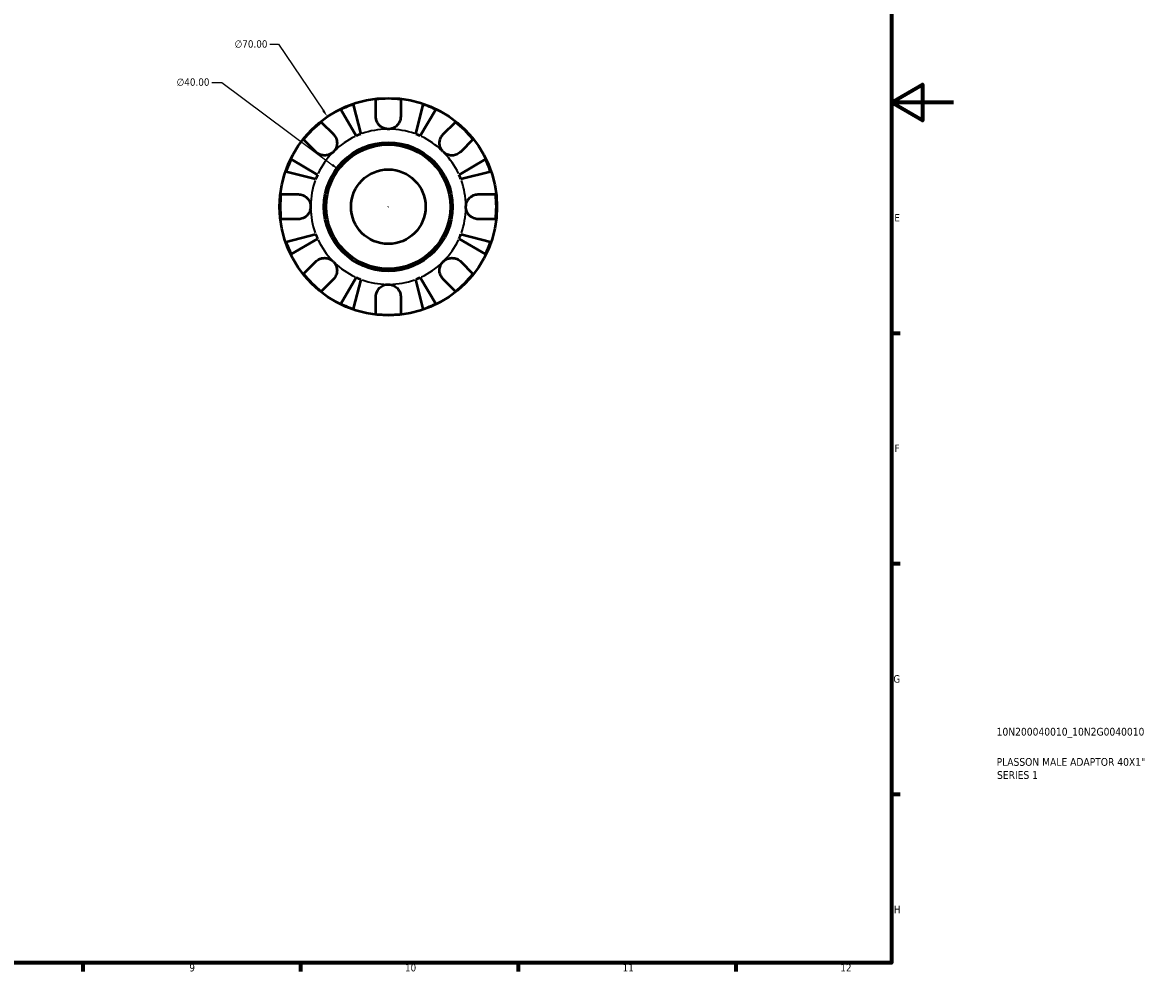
# Model space of a CAD drawing. Header units: millimetres. Extents: x -70 to 905, y -35 to 594.
# Tile 4 of 5: x 541 to 905, y 17 to 323. Entities that reach past the tile are written whole.
import ezdxf

# ---------------------------------------------------------------- set-up
doc = ezdxf.new("R2010")
doc.units = ezdxf.units.MM
for name, color, linetype, lineweight in [('Border (ANSI)', 7, 'Continuous', 70), ('Dimension (ANSI)', 7, 'Continuous', 25), ('Title (ISO)', 7, 'Continuous', 50), ('Visible (ANSI)', 7, 'Continuous', 50), ('Visible Narrow (ANSI)', 7, 'Continuous', 35)]:
    doc.layers.add(name, color=color, linetype=linetype, lineweight=lineweight)
doc.styles.add('Note Text (ANSI)', font='tahoma.ttf')
doc.styles.add('Note Text (ISO)', font='tahoma.ttf')
doc.dimstyles.new('Default - mm (ANSI)', dxfattribs={"dimtxt": 2.4, "dimasz": 2.5, "dimexe": 3.175, "dimexo": 1.6002, "dimgap": 0.8, "dimtad": 0, "dimtoh": 1, "dimrnd": 1e-08, "dimzin": 4, "dimdsep": 46, "dimtxsty": 'Note Text (ANSI)', "dimcen": 0.09, "dimdle": 10, "dimclrd": 256, "dimclre": 256, "dimclrt": 5, "dimadec": 1, "dimazin": 1, "dimtfac": 1.27, "dimtofl": 0, "dimtmove": 0, "dimatfit": 3, "dimfxl": 1, "dimtolj": 1, "dimtzin": 4, "dimlwd": -1, "dimlwe": -1, "dimarcsym": 0})

# ---------------------------------------------------------------- blocks, each defined once
blk = doc.blocks.new('Borders Default Border')
at = {"layer": 'Border (ANSI)'}
for p, q in [((821, 222.75), (823.8, 222.75)), ((821, 148.5), (823.8, 148.5)), ((821, 74.25), (823.8, 74.25)), ((560.67, 20), (560.67, 17.2)), ((630.75, 20), (630.75, 17.2)), ((700.83, 20), (700.83, 17.2)), ((770.92, 20), (770.92, 17.2))]:
    blk.add_line(p, q, dxfattribs=at)
at = {"layer": 'Border (ANSI)', "flags": 128}
for points in [[(20, 20), (20, 574), (821, 574), (821, 20), (20, 20)], [(841, 297), (821, 297), (831, 302.77), (831, 291.23), (821, 297)]]:
    blk.add_lwpolyline(points, dxfattribs=at)
at = {"layer": 'Border (ANSI)', "color": 5, "true_color": 0x0000ff, "char_height": 2.4, "attachment_point": 7, "style": 'Note Text (ANSI)'}
for s, insert in [('E', (821.91, 258.68)), ('F', (821.98, 184.43)), ('G', (821.6, 110.13)), ('H', (821.73, 35.93)), ('9', (594.92, 17.15)), ('10', (664.35, 17.15)), ('11', (734.43, 17.2)), ('12', (804.52, 17.2))]:
    blk.add_mtext(s, dxfattribs=dict(at, insert=insert))
blk = doc.blocks.new('Title Blocks ISO')
at = {"layer": 'Title (ISO)', "color": 232, "true_color": 0xca0064, "style": 'Note Text (ISO)'}
for tag, p in [('PART_NUMBER_001', (33.84, 73.13)), ('DESCRIPTION_001', (33.84, 63.4)), ('DESCRIPTION_002', (33.96, 59.19))]:
    blk.add_attdef(tag, p, '', height=2.5, dxfattribs=at)
blk = doc.blocks.new('*D11')
at = {"layer": 'Defpoints', "color": 0, "transparency": 16777216}
for p in [(642.94, 275.39), (674.99, 251.46)]:
    blk.add_point(p, dxfattribs=at)
at = {"layer": 'Dimension (ANSI)', "transparency": 16777216}
for p, q in [((602.17, 303.47), (605.34, 303.47)), ((605.34, 303.47), (640.94, 276.89)), ((658.88, 263.43), (659.06, 263.43)), ((658.97, 263.34), (658.97, 263.52))]:
    blk.add_line(p, q, dxfattribs=at)
blk.add_solid([(641.19, 277.22), (640.69, 276.56), (642.94, 275.39)], dxfattribs=at)
at = {"layer": 'Dimension (ANSI)', "color": 5, "transparency": 16777216, "insert": (590.82, 304.77), "char_height": 2.4, "attachment_point": 1, "style": 'Note Text (ANSI)'}
blk.add_mtext('\\A1;∅40.00', dxfattribs=at)
blk = doc.blocks.new('*D12')
at = {"layer": 'Defpoints', "color": 0, "transparency": 16777216}
for p in [(639.37, 292.43), (678.56, 234.42)]:
    blk.add_point(p, dxfattribs=at)
at = {"layer": 'Dimension (ANSI)', "transparency": 16777216}
for p, q in [((620.84, 315.76), (623.61, 315.76)), ((623.61, 315.76), (637.98, 294.5)), ((658.88, 263.43), (659.06, 263.43)), ((658.97, 263.34), (658.97, 263.52))]:
    blk.add_line(p, q, dxfattribs=at)
blk.add_solid([(638.32, 294.73), (637.63, 294.27), (639.37, 292.43)], dxfattribs=at)
at = {"layer": 'Dimension (ANSI)', "color": 5, "transparency": 16777216, "insert": (609.49, 317.05), "char_height": 2.4, "attachment_point": 1, "style": 'Note Text (ANSI)'}
blk.add_mtext('\\A1;∅70.00', dxfattribs=at)

msp = doc.modelspace()

# ---------------------------------------------------------------- linework, layer by layer
at = {"layer": 'Visible (ANSI)'}
for p, q in [((647.6801, 296.3441), (650.1436, 286.8187)), ((654.9666, 292.4274), (654.9666, 297.9947)), ((662.9666, 297.9947), (662.9666, 292.4274)), ((667.7897, 286.8187), (670.2532, 296.3441)), ((648.6654, 286.2064), (643.6718, 294.6838)), ((674.2615, 294.6838), (669.2679, 286.2064)), ((637.3523, 290.6986), (641.289, 286.7619)), ((676.6443, 286.7619), (680.581, 290.6986)), ((635.6321, 281.105), (631.6955, 285.0417)), ((686.2378, 285.0417), (682.3012, 281.105)), ((627.7102, 278.7222), (636.1876, 273.7287)), ((681.7457, 273.7287), (690.2231, 278.7222)), ((635.5753, 272.2505), (626.0499, 274.7139)), ((691.8834, 274.7139), (682.358, 272.2505)), ((624.3994, 267.4274), (629.9666, 267.4274)), ((687.9666, 267.4274), (693.5339, 267.4274)), ((629.9666, 259.4274), (624.3994, 259.4274)), ((693.5339, 259.4274), (687.9666, 259.4274)), ((626.0499, 252.1408), (635.5753, 254.6043)), ((636.1876, 253.1261), (627.7102, 248.1325)), ((690.2231, 248.1325), (681.7457, 253.1261)), ((682.358, 254.6043), (691.8834, 252.1408)), ((631.6955, 241.813), (635.6321, 245.7497)), ((682.3012, 245.7497), (686.2378, 241.813)), ((643.6718, 232.1709), (648.6654, 240.6484)), ((669.2679, 240.6484), (674.2615, 232.1709)), ((641.289, 240.0928), (637.3523, 236.1562)), ((650.1436, 240.0361), (647.6801, 230.5106)), ((670.2532, 230.5106), (667.7897, 240.0361)), ((680.581, 236.1562), (676.6443, 240.0928)), ((654.9666, 228.8601), (654.9666, 234.4274)), ((662.9666, 234.4274), (662.9666, 228.8601))]:
    msp.add_line(p, q, dxfattribs=at)
for radius in [35, 20.7, 20, 12]:
    msp.add_circle((658.9666, 263.4274), radius, dxfattribs=at)
for radius, start, end in [(34.798, 108.925871, 116.074129), (34.798, 83.399301, 96.600699), (34.798, 63.925871, 71.074129), (34.798, 128.399301, 141.600699), (34.798, 38.399301, 51.600699), (25, 110.666222, 114.333778), (25, 65.666222, 69.333778), (34.798, 153.925871, 161.074129), (34.798, 18.925871, 26.074129), (25, 155.666222, 159.333778), (25, 20.666222, 24.333778), (34.798, 173.399301, 186.600699), (34.798, 353.399301, 6.600699), (34.798, 198.925871, 206.074129), (25, 200.666222, 204.333778), (25, 335.666222, 339.333778), (34.798, 333.925871, 341.074129), (34.798, 218.399301, 231.600699), (25, 245.666222, 249.333778), (25, 290.666222, 294.333778), (34.798, 308.399301, 321.600699), (34.798, 243.925871, 251.074129), (34.798, 288.925871, 296.074129), (34.798, 263.399301, 276.600699)]:
    msp.add_arc((658.9666, 263.4274), radius, start, end, dxfattribs=at)
for points, knots in [([(658.9666, 288.4274), (658.5908, 288.4274), (658.2169, 288.4803), (657.4473, 288.7028), (657.0597, 288.8855), (656.371, 289.3566), (656.0722, 289.6369), (655.603, 290.234), (655.425, 290.5362), (655.2034, 291.0543), (655.1353, 291.2585), (655.0378, 291.6519), (655.0056, 291.8398), (654.9732, 292.1614), (654.9666, 292.2949), (654.9666, 292.4274)], [0, 0, 0, 0, 0.112749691, 0.112749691, 0.240461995, 0.240461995, 0.363076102, 0.363076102, 0.469826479, 0.469826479, 0.536808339, 0.536808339, 0.597381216, 0.597381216, 0.640727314, 0.640727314, 0.640727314, 0.640727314]), ([(662.9666, 292.4274), (662.9666, 292.2288), (662.9519, 292.0277), (662.8927, 291.6386), (662.8506, 291.4516), (662.7246, 291.0361), (662.6335, 290.8103), (662.3213, 290.2059), (662.0585, 289.8511), (661.3825, 289.2013), (660.9647, 288.9267), (660.0191, 288.5325), (659.496, 288.4274), (658.9666, 288.4274)], [-0.647983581, -0.647983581, -0.647983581, -0.647983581, -0.581292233, -0.581292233, -0.51957432, -0.51957432, -0.443169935, -0.443169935, -0.308536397, -0.308536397, -0.158812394, -0.158812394, 0, 0, 0, 0]), ([(641.289, 286.7619), (641.3769, 286.6739), (641.4616, 286.5811), (641.7048, 286.2871), (641.8507, 286.0726), (642.1083, 285.598), (642.2164, 285.3386), (642.4099, 284.6832), (642.466, 284.2823), (642.4529, 283.3745), (642.3514, 282.8776), (641.9589, 281.9233), (641.663, 281.4791), (641.289, 281.105)], [-0.644344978, -0.644344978, -0.644344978, -0.644344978, -0.60308586, -0.60308586, -0.520079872, -0.520079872, -0.432739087, -0.432739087, -0.310006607, -0.310006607, -0.158689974, -0.158689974, 0, 0, 0, 0]), ([(676.6443, 281.105), (676.4349, 281.3145), (676.2494, 281.5465), (675.9222, 282.0643), (675.7856, 282.3509), (675.5448, 283.0617), (675.4738, 283.492), (675.4718, 284.3339), (675.5337, 284.737), (675.7363, 285.3886), (675.8462, 285.643), (676.108, 286.1126), (676.2572, 286.3263), (676.4939, 286.6053), (676.5679, 286.6854), (676.6443, 286.7619)], [0, 0, 0, 0, 0.088849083, 0.088849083, 0.18379648, 0.18379648, 0.314196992, 0.314196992, 0.437846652, 0.437846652, 0.524112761, 0.524112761, 0.607652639, 0.607652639, 0.6434969, 0.6434969, 0.6434969, 0.6434969]), ([(641.289, 281.105), (641.0796, 280.8956), (640.8475, 280.7101), (640.3297, 280.3829), (640.0431, 280.2463), (639.3323, 280.0055), (638.902, 279.9345), (638.0601, 279.9325), (637.657, 279.9945), (637.0054, 280.197), (636.751, 280.3069), (636.2815, 280.5687), (636.0677, 280.7179), (635.7887, 280.9547), (635.7086, 281.0286), (635.6321, 281.105)], [0, 0, 0, 0, 0.088849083, 0.088849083, 0.18379648, 0.18379648, 0.314196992, 0.314196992, 0.437846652, 0.437846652, 0.524112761, 0.524112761, 0.607652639, 0.607652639, 0.6434969, 0.6434969, 0.6434969, 0.6434969]), ([(682.3012, 281.105), (682.2132, 281.0171), (682.1204, 280.9325), (681.8264, 280.6892), (681.6119, 280.5433), (681.1373, 280.2857), (680.8779, 280.1776), (680.2225, 279.9841), (679.8215, 279.928), (678.9138, 279.9411), (678.4169, 280.0426), (677.4626, 280.4351), (677.0184, 280.731), (676.6443, 281.105)], [-0.644344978, -0.644344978, -0.644344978, -0.644344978, -0.60308586, -0.60308586, -0.520079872, -0.520079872, -0.432739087, -0.432739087, -0.310006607, -0.310006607, -0.158689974, -0.158689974, 0, 0, 0, 0]), ([(629.9666, 267.4274), (630.1132, 267.4274), (630.2611, 267.4193), (630.6465, 267.3764), (630.8835, 267.3286), (631.3746, 267.181), (631.6257, 267.0774), (632.224, 266.7544), (632.5523, 266.507), (633.1874, 265.8517), (633.4655, 265.4297), (633.862, 264.4789), (633.9666, 263.9555), (633.9666, 263.4274)], [-0.640085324, -0.640085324, -0.640085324, -0.640085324, -0.592221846, -0.592221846, -0.515950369, -0.515950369, -0.432356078, -0.432356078, -0.30863031, -0.30863031, -0.158449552, -0.158449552, 0, 0, 0, 0]), ([(683.9666, 263.4274), (683.9666, 263.7651), (684.0094, 264.1014), (684.1866, 264.7869), (684.3285, 265.1302), (684.7764, 265.8953), (685.1205, 266.2841), (685.7964, 266.8048), (686.0892, 266.9751), (686.628, 267.2052), (686.8654, 267.2806), (687.3521, 267.388), (687.5996, 267.418), (687.8851, 267.4267), (687.9259, 267.4274), (687.9666, 267.4274)], [-2.778041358, -2.778041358, -2.778041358, -2.778041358, -2.676721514, -2.676721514, -2.565581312, -2.565581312, -2.409601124, -2.409601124, -2.30519389, -2.30519389, -2.226175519, -2.226175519, -2.144504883, -2.144504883, -2.130817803, -2.130817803, -2.130817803, -2.130817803]), ([(633.9666, 263.4274), (633.9666, 263.0896), (633.9239, 262.7533), (633.7467, 262.0679), (633.6048, 261.7245), (633.1569, 260.9595), (632.8128, 260.5707), (632.1369, 260.0499), (631.8441, 259.8797), (631.3053, 259.6496), (631.0679, 259.5741), (630.5812, 259.4668), (630.3337, 259.4367), (630.0482, 259.428), (630.0074, 259.4274), (629.9666, 259.4274)], [-2.778041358, -2.778041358, -2.778041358, -2.778041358, -2.676721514, -2.676721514, -2.565581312, -2.565581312, -2.409601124, -2.409601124, -2.30519389, -2.30519389, -2.226175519, -2.226175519, -2.144504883, -2.144504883, -2.130817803, -2.130817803, -2.130817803, -2.130817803]), ([(687.9666, 259.4274), (687.8201, 259.4274), (687.6722, 259.4354), (687.2868, 259.4784), (687.0498, 259.5262), (686.5587, 259.6738), (686.3076, 259.7773), (685.7093, 260.1003), (685.381, 260.3477), (684.7459, 261.003), (684.4678, 261.4251), (684.0713, 262.3758), (683.9666, 262.8992), (683.9666, 263.4274)], [-0.640085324, -0.640085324, -0.640085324, -0.640085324, -0.592221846, -0.592221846, -0.515950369, -0.515950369, -0.432356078, -0.432356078, -0.30863031, -0.30863031, -0.158449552, -0.158449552, 0, 0, 0, 0]), ([(635.6321, 245.7497), (635.7201, 245.8377), (635.8129, 245.9223), (636.1069, 246.1656), (636.3214, 246.3115), (636.796, 246.569), (637.0554, 246.6771), (637.7108, 246.8706), (638.1118, 246.9267), (639.0195, 246.9136), (639.5164, 246.8121), (640.4707, 246.4196), (640.9149, 246.1237), (641.289, 245.7497)], [-0.644344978, -0.644344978, -0.644344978, -0.644344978, -0.60308586, -0.60308586, -0.520079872, -0.520079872, -0.432739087, -0.432739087, -0.310006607, -0.310006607, -0.158689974, -0.158689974, 0, 0, 0, 0]), ([(641.289, 245.7497), (641.4984, 245.5403), (641.6839, 245.3083), (642.0111, 244.7904), (642.1477, 244.5039), (642.3885, 243.7931), (642.4595, 243.3627), (642.4615, 242.5208), (642.3996, 242.1177), (642.197, 241.4662), (642.0871, 241.2117), (641.8253, 240.7422), (641.6761, 240.5284), (641.4393, 240.2494), (641.3654, 240.1693), (641.289, 240.0928)], [0, 0, 0, 0, 0.088849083, 0.088849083, 0.18379648, 0.18379648, 0.314196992, 0.314196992, 0.437846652, 0.437846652, 0.524112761, 0.524112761, 0.607652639, 0.607652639, 0.6434969, 0.6434969, 0.6434969, 0.6434969]), ([(676.6443, 240.0928), (676.5563, 240.1808), (676.4717, 240.2736), (676.2284, 240.5677), (676.0826, 240.7821), (675.825, 241.2568), (675.7169, 241.5161), (675.5234, 242.1715), (675.4673, 242.5725), (675.4804, 243.4803), (675.5819, 243.9771), (675.9744, 244.9314), (676.2703, 245.3757), (676.6443, 245.7497)], [-0.644344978, -0.644344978, -0.644344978, -0.644344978, -0.60308586, -0.60308586, -0.520079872, -0.520079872, -0.432739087, -0.432739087, -0.310006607, -0.310006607, -0.158689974, -0.158689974, 0, 0, 0, 0]), ([(676.6443, 245.7497), (676.8537, 245.9591), (677.0857, 246.1446), (677.6036, 246.4718), (677.8901, 246.6085), (678.601, 246.8492), (679.0313, 246.9203), (679.8732, 246.9222), (680.2763, 246.8603), (680.9279, 246.6578), (681.1823, 246.5478), (681.6518, 246.286), (681.8656, 246.1368), (682.1446, 245.9001), (682.2247, 245.8262), (682.3012, 245.7497)], [0, 0, 0, 0, 0.088849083, 0.088849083, 0.18379648, 0.18379648, 0.314196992, 0.314196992, 0.437846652, 0.437846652, 0.524112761, 0.524112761, 0.607652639, 0.607652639, 0.6434969, 0.6434969, 0.6434969, 0.6434969]), ([(654.9666, 234.4274), (654.9666, 234.574), (654.9747, 234.7219), (655.0177, 235.1072), (655.0655, 235.3442), (655.213, 235.8353), (655.3166, 236.0864), (655.6396, 236.6847), (655.887, 237.013), (656.5423, 237.6481), (656.9643, 237.9262), (657.9151, 238.3228), (658.4385, 238.4274), (658.9666, 238.4274)], [-0.640085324, -0.640085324, -0.640085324, -0.640085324, -0.592221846, -0.592221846, -0.515950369, -0.515950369, -0.432356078, -0.432356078, -0.30863031, -0.30863031, -0.158449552, -0.158449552, 0, 0, 0, 0]), ([(658.9666, 238.4274), (659.3044, 238.4274), (659.6407, 238.3846), (660.3262, 238.2074), (660.6695, 238.0656), (661.4345, 237.6176), (661.8233, 237.2735), (662.3441, 236.5976), (662.5144, 236.3049), (662.7445, 235.766), (662.8199, 235.5286), (662.9273, 235.0419), (662.9573, 234.7944), (662.966, 234.509), (662.9666, 234.4681), (662.9666, 234.4274)], [-2.778041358, -2.778041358, -2.778041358, -2.778041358, -2.676721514, -2.676721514, -2.565581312, -2.565581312, -2.409601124, -2.409601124, -2.30519389, -2.30519389, -2.226175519, -2.226175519, -2.144504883, -2.144504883, -2.130817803, -2.130817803, -2.130817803, -2.130817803])]:
    msp.add_open_spline(points, degree=3, knots=knots, dxfattribs=at)
at = {"layer": 'Visible Narrow (ANSI)'}
for start, end in [(91.033311, 109.632911), (70.367089, 88.966689), (115.367089, 133.966689), (46.033311, 64.632911), (136.033311, 154.632911), (25.367089, 43.966689), (160.367089, 178.966689), (1.033311, 19.632911), (181.033311, 199.632911), (340.367089, 358.966689), (205.367089, 223.966689), (316.033311, 334.632911), (226.033311, 244.632911), (295.367089, 313.966689), (250.367089, 268.966689), (271.033311, 289.632911)]:
    msp.add_arc((658.9666, 263.4274), 25, start, end, dxfattribs=at)

# ---------------------------------------------------------------- block references
msp.add_blockref('Borders Default Border', (0, 0))
msp.add_blockref('Title Blocks ISO', (821, 20)).add_auto_attribs({'PART_NUMBER_001': '10N200040010_10N2G0040010', 'DESCRIPTION_001': 'PLASSON MALE ADAPTOR 40X1"', 'DESCRIPTION_002': 'SERIES 1'})

# ---------------------------------------------------------------- dimensions: what is measured, and where the dimension line sits
at = {"layer": 'Dimension (ANSI)'}
for p1, p2, picture, middle in [((678.5586, 234.4247), (639.3747, 292.43), '*D12', (614.7674, 315.7605)), ((674.9916, 251.4607), (642.9417, 275.394), '*D11', (596.094, 303.4729))]:
    dim = msp.add_diameter_dim_2p(p1=p1, p2=p2, dimstyle='Default - mm (ANSI)', override={"dimgap": 0.8, "dimtih": 1, "dimdec": 2, "dimlfac": 1, "dimtol": 0, "dimlim": 0, "dimtp": 0, "dimtm": 0, "dimtdec": 2}, dxfattribs=at)
    dim.commit()
    dim.dimension.update_dxf_attribs({"geometry": picture, "text_midpoint": middle, "dimtype": 163})

doc.saveas('drawing.dxf')
